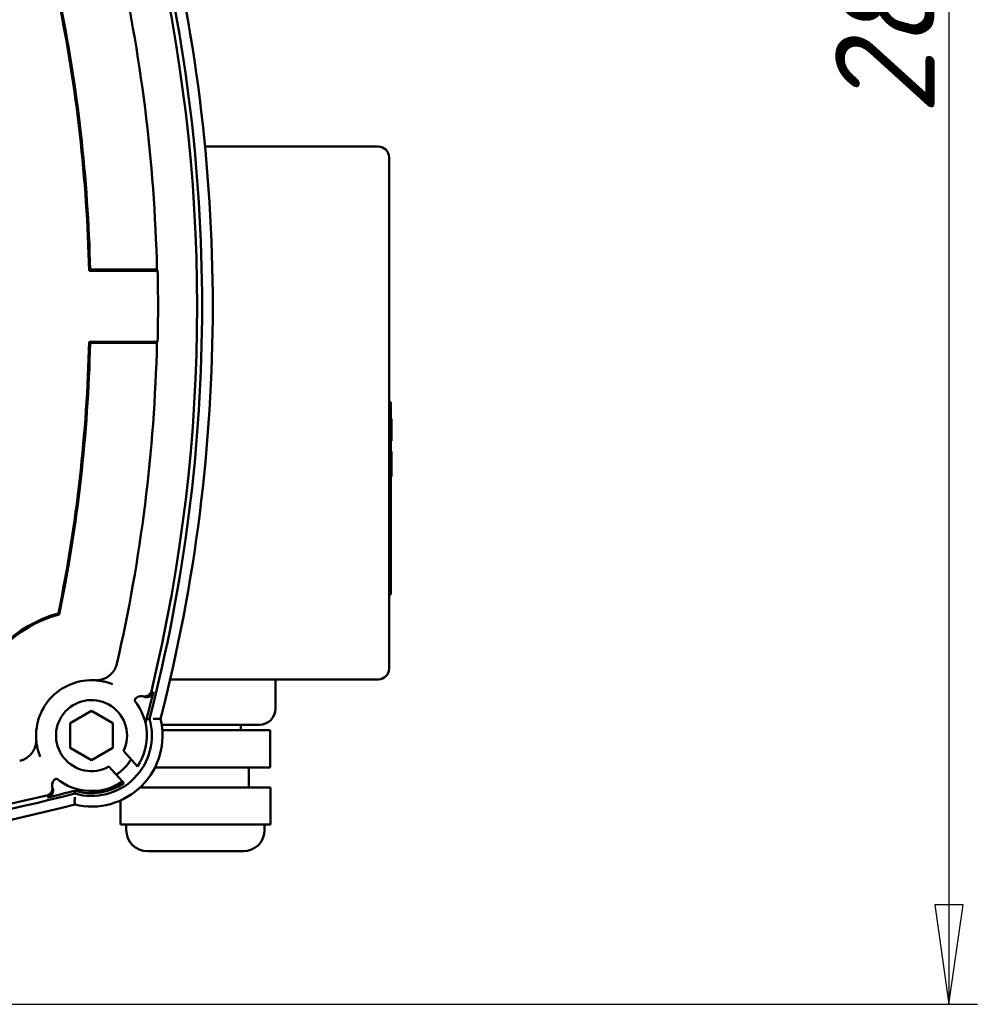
# Model space of a CAD drawing. Header units: millimetres. Extents: x 0 to 1680, y 0 to 1188.
# Tile 26 of 28: x 1333 to 1468, y 698 to 836. Entities that reach past the tile are written whole.
import ezdxf

# ---------------------------------------------------------------- set-up
doc = ezdxf.new("R2010")
doc.units = ezdxf.units.MM
doc.header["$LTSCALE"] = 4
doc.layers.add('Видимый контур (ГОСТ)', color=7, linetype='Continuous', lineweight=50)
doc.layers.add('Размер (ГОСТ)', color=7, linetype='Continuous', lineweight=25)
doc.styles.add('Обычный текст (ГОСТ)', font='GOST Common Italic.ttf')
doc.dimstyles.new('Обычный (ГОСТ)', dxfattribs={"dimscale": 4, "dimtxt": 3.5, "dimasz": 3.5, "dimexe": 1, "dimexo": 0, "dimgap": 0.5, "dimtad": 1, "dimtxsty": 'Обычный текст (ГОСТ)', "dimblk": 'Filled-1', "dimcen": 0.09, "dimdle": 15, "dimclrd": 256, "dimclre": 256, "dimclrt": 256, "dimazin": 2, "dimtfac": 0.714286, "dimtdec": 3, "dimtmove": 0, "dimatfit": 3, "dimfxl": 1, "dimtolj": 1, "dimlwd": 25, "dimlwe": 25, "dimarcsym": 0})

# ---------------------------------------------------------------- blocks, each defined once
blk = doc.blocks.new('Filled-1')
at = {"color": 0}
for p, q in [((0, 0), (-1, 0.1429)), ((-1, 0.1429), (-1, -0.1429)), ((-1, 0), (0, 0)), ((-1, -0.1429), (0, 0))]:
    blk.add_line(p, q, dxfattribs=at)
at = {"color": 0, "flags": 128}
blk.add_lwpolyline([(-1, -0.1429), (0, 0), (-1, 0.1429), (-1, -0.1429)], dxfattribs=at)
at = {"color": 0}
blk.add_solid([(-1, -0.1429), (0, 0), (-1, 0.1429), (-1, -0.1429)], dxfattribs=at)
blk = doc.blocks.new('*D12')
at = {"layer": 'Defpoints', "color": 0, "linetype": 'Continuous', "transparency": 16777216}
for p in [(1218.99, 977.85), (1223.93, 697.85), (1464.26, 697.85)]:
    blk.add_point(p, dxfattribs=at)
at = {"layer": 'Размер (ГОСТ)', "linetype": 'Continuous', "lineweight": 25, "transparency": 16777216}
for p, q in [((1218.99, 977.85), (1468.26, 977.85)), ((1464.26, 963.85), (1464.26, 711.85)), ((1223.93, 697.85), (1468.26, 697.85))]:
    blk.add_line(p, q, dxfattribs=at)
at = {"layer": 'Размер (ГОСТ)', "linetype": 'Continuous', "lineweight": 25, "transparency": 16777216, "xscale": 14, "yscale": 14, "zscale": 14}
for p, rotation in [((1464.26, 977.85), 90), ((1464.26, 697.85), 270)]:
    blk.add_blockref('Filled-1', p, dxfattribs=dict(at, rotation=rotation))
at = {"layer": 'Размер (ГОСТ)', "linetype": 'Continuous', "lineweight": 25, "transparency": 16777216, "insert": (1448.26, 822.98), "char_height": 14, "attachment_point": 1, "rotation": 90, "style": 'Обычный текст (ГОСТ)'}
blk.add_mtext('\\A1;280', dxfattribs=at)

msp = doc.modelspace()

# ---------------------------------------------------------------- linework, layer by layer
at = {"layer": 'Видимый контур (ГОСТ)'}
for p, q in [((1383.935, 818.567), (1359.533, 818.567)), ((1385.435, 817.067), (1385.435, 813.317)), ((1385.435, 748.817), (1385.435, 813.317)), ((1352.86, 801.095), (1343.207, 801.095)), ((1352.1, 801.252), (1343.361, 801.252)), ((1343.207, 791.095), (1352.86, 791.095)), ((1343.361, 790.938), (1352.1, 790.938)), ((1385.435, 782.607), (1385.685, 782.607)), ((1385.685, 782.607), (1385.685, 755.525)), ((1385.685, 780.266), (1385.785, 780.266)), ((1385.785, 780.266), (1385.785, 777.218)), ((1385.685, 777.218), (1385.785, 777.218)), ((1385.685, 777.153), (1385.785, 777.153)), ((1385.785, 777.218), (1385.785, 777.153)), ((1385.685, 775.631), (1385.785, 775.631)), ((1385.685, 775.509), (1385.785, 775.509)), ((1385.685, 775.425), (1385.785, 775.425)), ((1385.685, 775.268), (1385.785, 775.268)), ((1385.685, 774.892), (1385.785, 774.892)), ((1385.785, 775.631), (1385.785, 775.509)), ((1385.785, 775.509), (1385.785, 775.474)), ((1385.785, 775.474), (1385.785, 775.425)), ((1385.785, 775.425), (1385.785, 775.268)), ((1385.785, 775.268), (1385.785, 774.892)), ((1385.785, 774.892), (1385.785, 774.348)), ((1385.685, 774.348), (1385.785, 774.348)), ((1385.685, 774.054), (1385.785, 774.054)), ((1385.685, 773.323), (1385.785, 773.323)), ((1385.785, 774.348), (1385.785, 774.054)), ((1385.785, 774.054), (1385.785, 773.323)), ((1385.785, 773.323), (1385.785, 772.949)), ((1385.685, 772.949), (1385.785, 772.949)), ((1385.685, 772.794), (1385.785, 772.794)), ((1385.685, 772.138), (1385.785, 772.138)), ((1385.785, 772.949), (1385.785, 772.794)), ((1385.785, 772.794), (1385.785, 772.138)), ((1385.435, 755.525), (1385.685, 755.525)), ((1385.435, 748.817), (1385.435, 745.067)), ((1354.617, 743.567), (1383.935, 743.567)), ((1369.435, 743.567), (1369.435, 739.442)), ((1340.549, 737.398), (1343.549, 739.13)), ((1343.549, 739.13), (1346.549, 737.398)), ((1340.549, 733.934), (1340.549, 737.398)), ((1346.549, 737.398), (1346.549, 733.934)), ((1367.185, 737.192), (1353.432, 737.192)), ((1359.654, 736.442), (1353.519, 736.442)), ((1359.654, 736.442), (1363.208, 736.442)), ((1367.782, 736.442), (1363.208, 736.442)), ((1364.56, 737.192), (1364.56, 736.442)), ((1367.782, 736.442), (1368.718, 736.442)), ((1368.718, 736.442), (1368.718, 731.192)), ((1343.549, 732.202), (1340.549, 733.934)), ((1346.549, 733.934), (1343.549, 732.202)), ((1348.057, 733.502), (1350.029, 731.321)), ((1347.907, 729.195), (1345.998, 731.306)), ((1352.87, 731.192), (1352.493, 731.192)), ((1359.654, 731.192), (1352.87, 731.192)), ((1363.208, 731.192), (1359.654, 731.192)), ((1367.782, 731.192), (1363.208, 731.192)), ((1365.685, 731.192), (1365.685, 728.383)), ((1368.718, 731.192), (1367.782, 731.192)), ((1347.907, 729.195), (1348.114, 728.966)), ((1348.114, 728.966), (1348.137, 728.94)), ((1352.913, 728.383), (1350.402, 728.383)), ((1350.685, 728.66), (1350.685, 728.383)), ((1352.913, 728.383), (1356.432, 728.383)), ((1363.251, 728.383), (1356.432, 728.383)), ((1363.251, 728.383), (1366.133, 728.383)), ((1368.523, 728.383), (1366.133, 728.383)), ((1368.523, 728.383), (1368.754, 728.383)), ((1368.754, 728.383), (1368.754, 723.133)), ((1347.616, 726.53), (1347.616, 723.133)), ((1348.484, 723.133), (1347.616, 723.133)), ((1348.442, 723.133), (1348.442, 722.383)), ((1350.699, 723.133), (1348.484, 723.133)), ((1352.913, 723.133), (1350.699, 723.133)), ((1356.432, 723.133), (1352.913, 723.133)), ((1359.842, 723.133), (1356.432, 723.133)), ((1363.251, 723.133), (1359.842, 723.133)), ((1366.133, 723.133), (1363.251, 723.133)), ((1367.328, 723.133), (1366.133, 723.133)), ((1368.523, 723.133), (1367.328, 723.133)), ((1367.927, 723.133), (1367.927, 722.383)), ((1368.754, 723.133), (1368.523, 723.133)), ((1364.927, 719.383), (1351.442, 719.383))]:
    msp.add_line(p, q, dxfattribs=at)
for centre, radius, start, end in [((1127.808, 796.095), 231.313, 345.4619, 14.5381), ((1127.808, 796.095), 232.812, 345.55894, 14.44106), ((1127.808, 796.095), 230.614, 346.41796, 13.58204), ((1127.808, 796.095), 225.012, 1.30999, 12.92192), ((1127.808, 796.095), 215.457, 1.32975, 11.58021), ((1127.808, 796.095), 215.614, 1.37057, 11.606), ((1383.935, 817.067), 1.5, 0, 90), ((1127.808, 796.095), 225.108, 358.72727, 1.27273), ((1127.808, 796.095), 215.457, 348.41979, 358.67025), ((1127.808, 796.095), 215.614, 348.394, 358.62943), ((1127.808, 796.095), 225.012, 347.07808, 358.69001), ((1343.549, 735.666), 17.802, 105.20837, 164.79163), ((1343.549, 735.666), 17.644, 104.89473, 165.10527), ((1383.935, 745.067), 1.5, 270, 0), ((1343.549, 735.666), 7.802, 86.05024, 183.94976), ((1127.808, 796.095), 230.92, 345.28146, 346.41138), ((1343.549, 735.666), 5, 334.35456, 299.31692), ((1350.513, 740.233), 1, 75.91166, 158.00204), ((1343.549, 735.666), 7.802, 326.15491, 39.30445), ((1367.185, 739.442), 2.25, 270, 0), ((1343.549, 735.666), 10, 256.295, 13.705), ((1343.549, 735.666), 8.5, 253.85219, 16.14781), ((1343.549, 735.666), 6.5, 302.30526, 329.04235), ((1338.982, 728.702), 1, 111.99796, 194.08834), ((1343.549, 735.666), 7.802, 230.69555, 303.955), ((1343.549, 735.666), 8.107, 253.09837, 304.26471), ((1283.12, 951.407), 230.92, 283.58862, 284.56518), ((1283.12, 951.407), 231.313, 255.4619, 284.5381), ((1283.12, 951.407), 230.614, 256.41796, 283.58204), ((1283.12, 951.407), 232.812, 255.55894, 284.44106), ((1351.442, 722.383), 3, 180, 270), ((1364.927, 722.383), 3, 270, 0)]:
    msp.add_arc(centre, radius, start, end, dxfattribs=at)
for centre, major_axis, ratio, start_param, end_param in [((1127.808, 522.329), (0, 410.858), 0.7456588, 5.4581046, 5.4585822), ((1127.808, 1069.861), (0, -410.858), 0.7456588, 0.8246031, 0.8250808), ((590.537, -2403.79), (760.212, 3144.995), 0.0174578, 6.2803373, 6.2830421), ((4483.005, 1488.679), (-3144.995, -760.212), 0.0174578, 0.0001432, 0.002848)]:
    msp.add_ellipse(centre, major_axis=major_axis, ratio=ratio, start_param=start_param, end_param=end_param, dxfattribs=at)
for points, weights in [([(1343.207, 801.095), (1343.284, 801.173), (1343.361, 801.252)], [1.00000000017, 1.00000000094, 1.00000000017]), ([(1343.207, 791.095), (1343.284, 791.016), (1343.361, 790.938)], [1.00000000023, 1.00000000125, 1.00000000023])]:
    msp.add_rational_spline(points, weights, degree=2, dxfattribs=at)
for points, knots in [([(1352.1, 801.252), (1352.223, 801.252), (1352.368, 801.25), (1352.578, 801.246), (1352.679, 801.243), (1352.761, 801.239)], [0.44459589, 0.44459589, 0.44459589, 0.44459589, 0.481619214, 0.481619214, 0.512528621, 0.512528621, 0.512528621, 0.512528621]), ([(1352.761, 790.951), (1352.679, 790.947), (1352.578, 790.944), (1352.368, 790.939), (1352.223, 790.938), (1352.1, 790.938)], [0.080339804, 0.080339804, 0.080339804, 0.080339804, 0.111249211, 0.111249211, 0.148272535, 0.148272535, 0.148272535, 0.148272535]), ([(1347.122, 745.777), (1347.045, 745.441), (1346.92, 745.173), (1346.638, 744.676), (1346.411, 744.403), (1346.136, 744.166), (1346.124, 744.156), (1346.112, 744.146)], [0, 0, 0, 0, 0.10333497, 0.10333497, 0.26984727, 0.26984727, 0.27728342, 0.27728342, 0.27728342, 0.27728342]), ([(1346.112, 744.146), (1345.999, 744.052), (1345.881, 743.967), (1345.593, 743.787), (1345.418, 743.702), (1345.163, 743.604), (1345.071, 743.574), (1344.941, 743.537), (1344.894, 743.526), (1344.828, 743.511), (1344.805, 743.506), (1344.772, 743.499), (1344.761, 743.496), (1344.736, 743.491), (1344.724, 743.489), (1344.719, 743.488)], [0.16511909, 0.16511909, 0.16511909, 0.16511909, 0.20901857, 0.20901857, 0.2709072, 0.2709072, 0.30571159, 0.30571159, 0.32545699, 0.32545699, 0.33708871, 0.33708871, 0.34423328, 0.34423328, 0.35560521, 0.35560521, 0.35560521, 0.35560521]), ([(1346.076, 744.208), (1346.078, 744.206), (1346.079, 744.204), (1346.09, 744.183), (1346.101, 744.165), (1346.112, 744.146)], [-0.0006503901, -0.0006503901, -0.0006503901, -0.0006503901, 0, 0, 0.0064471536, 0.0064471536, 0.0064471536, 0.0064471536]), ([(1344.719, 743.488), (1344.646, 743.472), (1344.546, 743.454), (1344.374, 743.444), (1344.319, 743.442), (1344.233, 743.442), (1344.205, 743.443), (1344.16, 743.445), (1344.145, 743.445), (1344.116, 743.447), (1344.102, 743.448), (1344.087, 743.449)], [0.00051203, 0.00051203, 0.00051203, 0.00051203, 0.15733961, 0.15733961, 0.21521213, 0.21521213, 0.23780106, 0.23780106, 0.24706117, 0.24706117, 0.25539911, 0.25539911, 0.25539911, 0.25539911]), ([(1344.087, 743.449), (1344.275, 743.436), (1344.462, 743.416), (1344.879, 743.357), (1345.109, 743.313), (1345.337, 743.26), (1345.556, 743.208), (1345.772, 743.147), (1346.168, 743.017), (1346.349, 742.95), (1346.528, 742.876)], [-10.3465898, -10.3465898, -10.3465898, -10.3465898, -8.1278683, -8.1278683, -5.3441394, -5.3441394, -5.3441394, -2.6720697, -2.6720697, -0.4004778, -0.4004778, -0.4004778, -0.4004778]), ([(1351.973, 741.938), (1351.963, 741.895), (1351.949, 741.854), (1351.934, 741.813), (1351.917, 741.771), (1351.898, 741.731), (1351.877, 741.692), (1351.857, 741.656), (1351.835, 741.621), (1351.81, 741.587), (1351.784, 741.551), (1351.756, 741.517), (1351.725, 741.484), (1351.695, 741.452), (1351.662, 741.422), (1351.628, 741.394), (1351.622, 741.39), (1351.617, 741.385), (1351.611, 741.381), (1351.584, 741.36), (1351.557, 741.341), (1351.528, 741.323), (1351.49, 741.3), (1351.451, 741.279), (1351.411, 741.261), (1351.371, 741.243), (1351.329, 741.228), (1351.287, 741.215), (1351.259, 741.207), (1351.232, 741.2), (1351.204, 741.194), (1351.191, 741.191), (1351.178, 741.189), (1351.166, 741.187), (1351.122, 741.179), (1351.077, 741.175), (1351.033, 741.174), (1351.009, 741.173), (1350.985, 741.173), (1350.96, 741.174), (1350.916, 741.176), (1350.872, 741.18), (1350.828, 741.188), (1350.804, 741.192), (1350.78, 741.197), (1350.757, 741.203)], [0, 0, 0, 0, 0.01315071, 0.01315071, 0.01315071, 0.02657037, 0.02657037, 0.02657037, 0.03904101, 0.03904101, 0.03904101, 0.05243858, 0.05243858, 0.05243858, 0.06575093, 0.06575093, 0.06575093, 0.06794925, 0.06794925, 0.06794925, 0.07809104, 0.07809104, 0.07809104, 0.09136374, 0.09136374, 0.09136374, 0.10470242, 0.10470242, 0.10470242, 0.11323539, 0.11323539, 0.11323539, 0.11716361, 0.11716361, 0.11716361, 0.13049835, 0.13049835, 0.13049835, 0.13778965, 0.13778965, 0.13778965, 0.15109883, 0.15109883, 0.15109883, 0.15841303, 0.15841303, 0.15841303, 0.15841303]), ([(1352.264, 741.84), (1352.253, 741.798), (1352.24, 741.756), (1352.224, 741.716), (1352.208, 741.674), (1352.189, 741.634), (1352.168, 741.595), (1352.148, 741.559), (1352.125, 741.523), (1352.101, 741.49), (1352.075, 741.454), (1352.046, 741.419), (1352.015, 741.387), (1351.985, 741.355), (1351.953, 741.325), (1351.919, 741.297), (1351.896, 741.279), (1351.873, 741.261), (1351.848, 741.245), (1351.838, 741.238), (1351.829, 741.232), (1351.818, 741.226), (1351.781, 741.203), (1351.742, 741.182), (1351.702, 741.164), (1351.662, 741.146), (1351.62, 741.13), (1351.578, 741.118), (1351.538, 741.106), (1351.497, 741.096), (1351.456, 741.09), (1351.433, 741.086), (1351.41, 741.083), (1351.386, 741.08), (1351.342, 741.076), (1351.298, 741.075), (1351.254, 741.077), (1351.227, 741.078), (1351.201, 741.08), (1351.175, 741.083), (1351.13, 741.088), (1351.087, 741.096), (1351.044, 741.107), (1351.001, 741.118), (1350.959, 741.131), (1350.918, 741.148), (1350.913, 741.15), (1350.908, 741.152), (1350.902, 741.154)], [0, 0, 0, 0, 0.01312311, 0.01312311, 0.01312311, 0.02655598, 0.02655598, 0.02655598, 0.0390419, 0.0390419, 0.0390419, 0.05245911, 0.05245911, 0.05245911, 0.06573806, 0.06573806, 0.06573806, 0.07453662, 0.07453662, 0.07453662, 0.07808554, 0.07808554, 0.07808554, 0.09130448, 0.09130448, 0.09130448, 0.1046634, 0.1046634, 0.1046634, 0.11714859, 0.11714859, 0.11714859, 0.12419585, 0.12419585, 0.12419585, 0.13754727, 0.13754727, 0.13754727, 0.14547648, 0.14547648, 0.14547648, 0.1588304, 0.1588304, 0.1588304, 0.17205674, 0.17205674, 0.17205674, 0.17380017, 0.17380017, 0.17380017, 0.17380017]), ([(1351.154, 737.407), (1351.202, 737.579), (1351.241, 737.713), (1351.29, 737.879), (1351.308, 737.938), (1351.331, 738.005), (1351.338, 738.022), (1351.341, 738.023), (1351.341, 738.023), (1351.341, 738.023)], [0.721306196, 0.721306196, 0.721306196, 0.721306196, 0.762128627, 0.762128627, 0.789782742, 0.789782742, 0.809787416, 0.809787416, 0.810787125, 0.810787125, 0.810787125, 0.810787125]), ([(1352.232, 738.035), (1352.306, 738.036), (1352.379, 738.036), (1352.452, 738.036), (1352.522, 738.037), (1352.591, 738.037), (1352.657, 738.037), (1352.779, 738.037), (1352.889, 738.037), (1352.982, 738.036), (1353.072, 738.036), (1353.143, 738.036), (1353.192, 738.035), (1353.24, 738.035), (1353.265, 738.035), (1353.265, 738.035)], [-0.31991777, -0.31991777, -0.31991777, -0.31991777, -0.29776311, -0.29776311, -0.29776311, -0.27614556, -0.27614556, -0.27614556, -0.23632792, -0.23632792, -0.23632792, -0.19773559, -0.19773559, -0.19773559, -0.15972743, -0.15972743, -0.15972743, -0.15972743]), ([(1335.727, 734.496), (1335.726, 734.493), (1335.725, 734.487), (1335.721, 734.466), (1335.718, 734.448), (1335.705, 734.389), (1335.694, 734.34), (1335.656, 734.192), (1335.617, 734.061), (1335.482, 733.727), (1335.373, 733.518), (1335.179, 733.24), (1335.125, 733.17), (1335.069, 733.103)], [0.00001882, 0.00001882, 0.00001882, 0.00001882, 0.00710994, 0.00710994, 0.01885824, 0.01885824, 0.04027372, 0.04027372, 0.08275608, 0.08275608, 0.13813835, 0.13813835, 0.15864681, 0.15864681, 0.15864681, 0.15864681]), ([(1335.766, 735.128), (1335.767, 735.113), (1335.768, 735.099), (1335.77, 735.067), (1335.771, 735.05), (1335.772, 735.008), (1335.773, 734.984), (1335.773, 734.914), (1335.772, 734.871), (1335.765, 734.696), (1335.747, 734.584), (1335.727, 734.496)], [0, 0, 0, 0, 0.00455786, 0.00455786, 0.0103664, 0.0103664, 0.02110275, 0.02110275, 0.04882125, 0.04882125, 0.15780929, 0.15780929, 0.15780929, 0.15780929]), ([(1336.339, 732.687), (1336.266, 732.864), (1336.199, 733.043), (1336.07, 733.435), (1336.009, 733.65), (1335.958, 733.866), (1335.904, 734.096), (1335.86, 734.328), (1335.8, 734.749), (1335.779, 734.938), (1335.766, 735.128)], [-10.510987, -10.510987, -10.510987, -10.510987, -8.2631874, -8.2631874, -5.6149353, -5.6149353, -5.6149353, -2.8074677, -2.8074677, -0.564875, -0.564875, -0.564875, -0.564875]), ([(1335.069, 733.103), (1334.959, 732.971), (1334.834, 732.844), (1334.511, 732.571), (1334.313, 732.44), (1333.884, 732.223), (1333.668, 732.146), (1333.438, 732.094)], [0.09812795, 0.09812795, 0.09812795, 0.09812795, 0.14104822, 0.14104822, 0.19592583, 0.19592583, 0.25275832, 0.25275832, 0.25275832, 0.25275832]), ([(1335.008, 733.139), (1335.009, 733.138), (1335.011, 733.137), (1335.032, 733.125), (1335.05, 733.114), (1335.069, 733.103)], [-0.0006493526, -0.0006493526, -0.0006493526, -0.0006493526, 0, 0, 0.0064481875, 0.0064481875, 0.0064481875, 0.0064481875]), ([(1338.012, 728.458), (1338.023, 728.416), (1338.031, 728.372), (1338.036, 728.329), (1338.041, 728.285), (1338.043, 728.24), (1338.042, 728.196), (1338.041, 728.154), (1338.038, 728.113), (1338.032, 728.072), (1338.029, 728.051), (1338.025, 728.031), (1338.021, 728.011), (1338.012, 727.968), (1338, 727.925), (1337.986, 727.883), (1337.971, 727.842), (1337.954, 727.801), (1337.934, 727.762), (1337.924, 727.743), (1337.914, 727.724), (1337.903, 727.706), (1337.882, 727.671), (1337.859, 727.637), (1337.834, 727.604), (1337.807, 727.569), (1337.778, 727.536), (1337.746, 727.505), (1337.715, 727.473), (1337.681, 727.444), (1337.645, 727.418), (1337.61, 727.391), (1337.573, 727.366), (1337.534, 727.344), (1337.513, 727.332), (1337.492, 727.321), (1337.47, 727.311), (1337.43, 727.292), (1337.389, 727.276), (1337.347, 727.262), (1337.324, 727.255), (1337.301, 727.248), (1337.277, 727.242)], [0, 0, 0, 0, 0.01323956, 0.01323956, 0.01323956, 0.02659686, 0.02659686, 0.02659686, 0.03911702, 0.03911702, 0.03911702, 0.04526964, 0.04526964, 0.04526964, 0.05858959, 0.05858959, 0.05858959, 0.0718988, 0.0718988, 0.0718988, 0.07822178, 0.07822178, 0.07822178, 0.09056101, 0.09056101, 0.09056101, 0.10396742, 0.10396742, 0.10396742, 0.11730025, 0.11730025, 0.11730025, 0.13067842, 0.13067842, 0.13067842, 0.13785858, 0.13785858, 0.13785858, 0.15113181, 0.15113181, 0.15113181, 0.15841694, 0.15841694, 0.15841694, 0.15841694]), ([(1338.061, 728.313), (1338.078, 728.272), (1338.092, 728.231), (1338.104, 728.188), (1338.116, 728.146), (1338.124, 728.102), (1338.13, 728.058), (1338.136, 728.017), (1338.139, 727.975), (1338.139, 727.934), (1338.14, 727.899), (1338.138, 727.864), (1338.135, 727.829), (1338.131, 727.785), (1338.123, 727.741), (1338.113, 727.698), (1338.103, 727.655), (1338.091, 727.612), (1338.075, 727.571), (1338.073, 727.565), (1338.07, 727.559), (1338.068, 727.553), (1338.052, 727.512), (1338.032, 727.471), (1338.011, 727.433), (1337.998, 727.41), (1337.984, 727.388), (1337.97, 727.367), (1337.945, 727.33), (1337.918, 727.295), (1337.888, 727.262), (1337.878, 727.25), (1337.868, 727.239), (1337.858, 727.229), (1337.827, 727.197), (1337.794, 727.167), (1337.759, 727.14), (1337.724, 727.112), (1337.687, 727.087), (1337.649, 727.064), (1337.644, 727.061), (1337.64, 727.059), (1337.636, 727.056), (1337.597, 727.034), (1337.557, 727.014), (1337.516, 726.997), (1337.475, 726.981), (1337.434, 726.967), (1337.391, 726.956), (1337.386, 726.954), (1337.38, 726.953), (1337.375, 726.952)], [0, 0, 0, 0, 0.01322699, 0.01322699, 0.01322699, 0.02659702, 0.02659702, 0.02659702, 0.03911789, 0.03911789, 0.03911789, 0.04966352, 0.04966352, 0.04966352, 0.06300214, 0.06300214, 0.06300214, 0.07631763, 0.07631763, 0.07631763, 0.07822334, 0.07822334, 0.07822334, 0.09159667, 0.09159667, 0.09159667, 0.0993611, 0.0993611, 0.0993611, 0.11277345, 0.11277345, 0.11277345, 0.11730206, 0.11730206, 0.11730206, 0.13064072, 0.13064072, 0.13064072, 0.14401556, 0.14401556, 0.14401556, 0.14555298, 0.14555298, 0.14555298, 0.1589521, 0.1589521, 0.1589521, 0.17208225, 0.17208225, 0.17208225, 0.1738043, 0.1738043, 0.1738043, 0.1738043]), ([(1341.18, 726.983), (1341.18, 726.909), (1341.179, 726.836), (1341.179, 726.763), (1341.179, 726.693), (1341.179, 726.624), (1341.178, 726.558), (1341.178, 726.436), (1341.179, 726.326), (1341.179, 726.233), (1341.179, 726.143), (1341.179, 726.072), (1341.18, 726.023), (1341.18, 725.975), (1341.18, 725.951), (1341.18, 725.951)], [-0.31990975, -0.31990975, -0.31990975, -0.31990975, -0.29774915, -0.29774915, -0.29774915, -0.27613227, -0.27613227, -0.27613227, -0.23631761, -0.23631761, -0.23631761, -0.19772722, -0.19772722, -0.19772722, -0.15971948, -0.15971948, -0.15971948, -0.15971948])]:
    msp.add_open_spline(points, degree=3, knots=knots, dxfattribs=at)
for points in [[(1338.879, 752.844), (1338.924, 752.802), (1338.969, 752.76), (1339.014, 752.717)], [(1351.714, 738.03), (1351.591, 738.028), (1351.466, 738.026), (1351.341, 738.023)], [(1341.185, 727.501), (1341.187, 727.635), (1341.19, 727.772), (1341.192, 727.909)]]:
    msp.add_open_spline(points, degree=3, dxfattribs=at)

# ---------------------------------------------------------------- dimensions: what is measured, and where the dimension line sits
at = {"layer": 'Размер (ГОСТ)', "linetype": 'Continuous', "lineweight": 25}
dim = msp.add_linear_dim(base=(1464.257, 697.846), p1=(1218.989, 977.846), p2=(1223.932, 697.846), angle=90, dimstyle='Обычный (ГОСТ)', override={"dimgap": 0.5, "dimdec": 2, "dimtol": 0, "dimlim": 0, "dimtp": 0, "dimtm": 0, "dimtdec": 3, "dimtofl": 0, "dimatfit": 1}, dxfattribs=at)
dim.commit()
dim.dimension.update_dxf_attribs({"geometry": '*D12', "text_midpoint": (1464.257, 837.846), "dimtype": 160})

doc.saveas('drawing.dxf')
